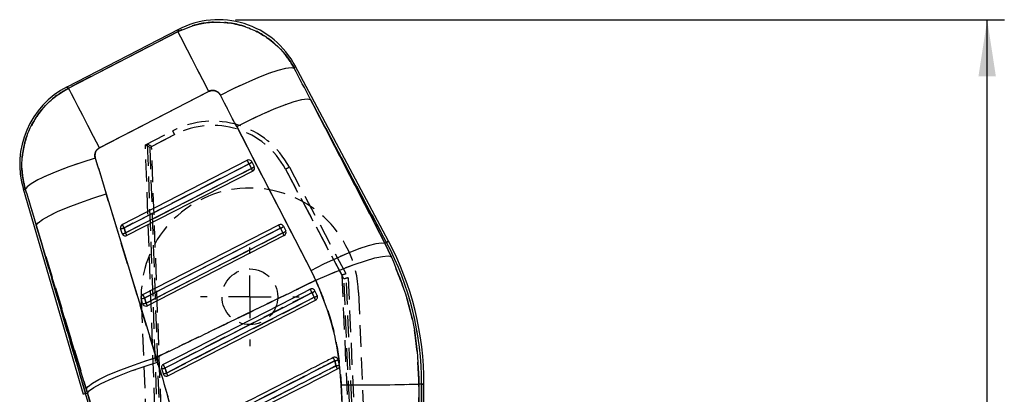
# Model space of a CAD drawing. Extents: x 85 to 782, y 35 to 586.
# Tile 20 of 22: x 317 to 432, y 541 to 585. Entities that reach past the tile are written whole.
import ezdxf

# ---------------------------------------------------------------- set-up
doc = ezdxf.new("R2010")
doc.units = 0
doc.header["$LTSCALE"] = 2
doc.linetypes.add('HIDDEN', pattern=[1.905, 1.27, -0.635])
doc.layers.get('0').update_dxf_attribs({"linetype": 'CONTINUOUS'})
doc.styles.add('SLDTEXTSTYLE0', font='TXT', dxfattribs={"width": 0.75})
doc.dimstyles.new('SLDDIMSTYLE3', dxfattribs={"dimtxt": 7, "dimasz": 6.604, "dimexe": 0, "dimexo": 0.0625, "dimgap": 1.75, "dimtad": 1, "dimdec": 0, "dimrnd": 1e-09, "dimzin": 12, "dimtxsty": 'SLDTEXTSTYLE0', "dimsah": 1, "dimcen": 0.09, "dimazin": 3, "dimtfac": 1, "dimtofl": 0, "dimtmove": 0, "dimatfit": 3, "dimtolj": 1, "dimtzin": 12})

# ---------------------------------------------------------------- blocks, each defined once
blk = doc.blocks.new('_D_4')
at = {"color": 179, "linetype": 'CONTINUOUS'}
for p, q in [((342.65, 584.91), (432.41, 584.91)), ((430.41, 237.6), (430.41, 584.91)), ((412.4, 237.6), (432.41, 237.6))]:
    blk.add_line(p, q, dxfattribs=at)
for points in [[(430.41, 584.91), (429.39, 578.31), (431.42, 578.31)], [(430.41, 237.6), (431.42, 244.21), (429.39, 244.21)]]:
    blk.add_solid(points, dxfattribs=at)
at = {"color": 179, "linetype": 'CONTINUOUS', "insert": (421.38, 424.19, 0.1), "char_height": 7, "attachment_point": 1, "rotation": 90, "style": 'SLDTEXTSTYLE0'}
blk.add_mtext('347', dxfattribs=at)
blk = doc.blocks.new('SW_CENTERMARKSYMBOL_6')
at = {"color": 0, "linetype": 'CONTINUOUS'}
for p, q in [((0, 5), (0, 5.75)), ((0, 0), (0, 2.5)), ((-5, 0), (-5.75, 0)), ((0, 0), (-2.5, 0)), ((0, 0), (0, -2.5)), ((0, 0), (2.5, 0)), ((5, 0), (5.75, 0)), ((0, -5), (0, -5.75))]:
    blk.add_line(p, q, dxfattribs=at)

msp = doc.modelspace()

# ---------------------------------------------------------------- linework, layer by layer
at = {"color": 7, "linetype": 'CONTINUOUS'}
for p, q in [((335.998324, 583.783015), (322.951639, 577.050208)), ((323.17313, 576.935111), (335.938481, 583.522736)), ((360.516225, 559.0429), (349.613316, 579.53143)), ((339.541969, 576.539977), (326.776618, 569.952353)), ((351.396437, 575.605108), (360.075666, 558.80846)), ((360.277548, 558.915882), (351.396437, 575.605108)), ((351.468369, 555.645152), (342.789141, 572.4418)), ((329.436266, 561.017214), (344.028437, 568.498268)), ((329.64498, 560.610383), (344.237148, 568.091451)), ((344.237148, 568.091451), (344.502339, 567.548199)), ((344.576647, 568.318649), (344.841837, 567.775397)), ((344.502339, 567.548199), (329.817662, 560.019716)), ((344.662062, 567.236318), (329.977387, 559.707834)), ((317.864125, 565.182312), (324.882259, 541.176303)), ((327.554395, 564.579829), (333.38757, 545.47423)), ((331.828715, 552.833675), (347.70252, 560.971796)), ((325.226662, 541.808932), (319.393491, 560.91453)), ((319.393491, 560.91453), (325.141763, 541.252165)), ((329.403264, 559.953405), (329.230582, 560.544087)), ((329.817662, 560.019716), (329.64498, 560.610383)), ((332.037428, 552.426859), (347.911231, 560.564979)), ((348.176421, 560.021727), (332.21011, 551.836177)), ((347.911231, 560.564979), (348.176421, 560.021727)), ((348.25073, 560.792177), (348.51592, 560.248925)), ((348.336145, 559.709846), (332.369836, 551.524295)), ((360.277548, 558.915882), (360.075666, 558.80846)), ((360.075666, 558.80846), (360.835713, 557.255729)), ((352.189926, 552.722617), (351.92476, 553.265809)), ((331.795713, 551.769867), (331.62303, 552.360549)), ((332.21011, 551.836177), (332.037428, 552.426859)), ((334.762284, 543.340756), (352.010227, 552.183374)), ((352.195307, 552.711128), (352.189926, 552.722617)), ((333.38757, 545.47423), (333.564231, 544.928177)), ((354.642456, 545.196428), (354.58327, 545.331656)), ((354.779021, 544.585778), (354.642456, 545.196428)), ((334.015263, 544.177501), (334.18787, 543.586983)), ((334.18787, 543.586983), (334.228543, 543.493791)), ((325.375611, 541.320532), (325.226662, 541.808932)), ((355.203423, 537.760748), (355.000816, 542.280107)), ((364.070532, 542.379393), (364.069389, 538.280531)), ((364.372594, 542.37832), (364.070532, 542.379393)), ((364.165689, 484.202667), (364.372594, 542.37832)), ((364.400457, 474.1927), (364.642959, 542.377367)), ((325.141763, 541.252165), (325.375611, 541.320532))]:
    msp.add_line(p, q, dxfattribs=at)
at = {"color": 7, "linetype": 'HIDDEN'}
for p, q in [((335.938481, 583.522736), (323.17313, 576.935111)), ((326.776618, 569.952353), (339.541969, 576.539977)), ((351.396437, 575.605108), (360.277548, 558.915882)), ((360.075666, 558.80846), (351.396437, 575.605108)), ((332.13607, 570.293008), (335.321614, 571.93756)), ((335.550891, 571.495457), (332.646982, 569.996296)), ((332.860829, 570.106699), (335.550891, 571.495457)), ((342.789141, 572.4418), (351.468369, 555.645152)), ((335.825244, 467.037438), (332.13607, 570.293008)), ((332.35106, 570.40277), (336.078582, 466.989017)), ((332.646982, 569.996296), (336.32767, 466.978229)), ((336.57919, 466.947078), (332.860829, 570.106699)), ((344.237148, 568.091451), (329.64498, 560.610383)), ((344.502339, 567.548199), (344.237148, 568.091451)), ((329.817662, 560.019716), (344.502339, 567.548199)), ((355.30598, 554.647296), (348.4981, 567.451089)), ((348.4981, 567.451089), (355.062753, 555.104746)), ((348.939661, 567.683651), (355.800557, 554.78014)), ((333.38757, 545.47423), (327.554395, 564.579829)), ((325.141763, 541.252165), (319.393491, 560.91453)), ((319.393491, 560.91453), (325.226662, 541.808932)), ((329.64498, 560.610383), (329.817662, 560.019716)), ((347.911231, 560.564979), (332.037428, 552.426859)), ((332.21011, 551.836177), (348.176421, 560.021727)), ((348.176421, 560.021727), (347.911231, 560.564979)), ((360.277548, 558.915882), (360.075666, 558.80846)), ((360.835713, 557.255729), (360.075666, 558.80846)), ((359.411172, 467.926762), (355.556156, 555.237337)), ((355.062753, 555.104746), (358.915565, 467.844053)), ((359.163768, 467.895604), (355.30598, 554.647296)), ((355.800557, 554.78014), (359.659802, 467.995717)), ((357.022168, 553.070738), (360.418243, 468.376755)), ((331.642562, 552.053063), (335.038775, 467.355675)), ((332.037428, 552.426859), (332.21011, 551.836177)), ((352.189926, 552.722617), (352.195307, 552.711128)), ((333.564231, 544.928177), (333.38757, 545.47423)), ((325.226662, 541.808932), (325.375611, 541.320532)), ((355.000816, 542.280107), (355.203423, 537.760748)), ((364.069389, 538.280531), (364.070532, 542.379393)), ((364.372594, 542.37832), (364.070532, 542.379393)), ((364.372594, 542.37832), (364.165689, 484.202667)), ((325.141763, 541.252165), (325.375611, 541.320532))]:
    msp.add_line(p, q, dxfattribs=at)
at = {"color": 8, "linetype": 'CONTINUOUS', "flags": 128}
for points in [[(335.938481, 583.522736), (335.991671, 583.754091), (335.998324, 583.783015)], [(349.613316, 579.53143), (349.601654, 579.502194), (349.508417, 579.26832)], [(322.951639, 577.050208), (322.976259, 577.037423), (323.17313, 576.935111)], [(318.111902, 565.097256), (317.89167, 565.172865), (317.864125, 565.182312)], [(360.516225, 559.0429), (360.501298, 559.034957), (360.456527, 559.011131), (360.381932, 558.971434), (360.277548, 558.915882)], [(364.642959, 542.377367), (364.626051, 542.377426), (364.575335, 542.377605), (364.490836, 542.377903), (364.372594, 542.37832)], [(325.141763, 541.252165), (325.028272, 541.21898), (324.947165, 541.195272), (324.898487, 541.181042), (324.882259, 541.176303)]]:
    msp.add_lwpolyline(points, dxfattribs=at)
at = {"color": 7, "linetype": 'HIDDEN', "flags": 128}
for points in [[(335.998324, 583.783015), (335.991671, 583.754091), (335.938481, 583.522736)], [(339.541969, 576.539977), (338.849349, 577.88211), (338.193113, 579.153745), (337.592115, 580.318346), (337.063623, 581.342458), (336.622817, 582.196637), (336.282363, 582.856356), (336.052047, 583.302661), (335.938481, 583.522736)], [(349.508417, 579.26832), (349.601654, 579.502194), (349.613316, 579.53143)], [(340.894973, 576.101749), (342.408513, 576.861813), (343.889469, 577.556967), (345.286496, 578.163131), (346.551153, 578.65928), (347.639599, 579.028203), (348.514093, 579.25713), (349.144315, 579.338103), (349.508417, 579.26832)], [(323.17313, 576.935111), (322.976259, 577.037423), (322.951639, 577.050208)], [(326.776618, 569.952353), (326.084001, 571.294486), (325.427765, 572.566121), (324.826767, 573.730721), (324.298272, 574.754833), (323.857465, 575.609012), (323.517015, 576.268732), (323.286695, 576.715036), (323.17313, 576.935111)], [(342.789141, 572.4418), (344.294423, 573.195486), (345.767801, 573.885276), (347.158815, 574.487566), (348.419822, 574.981703), (349.507639, 575.35079), (350.385004, 575.582161), (351.021876, 575.667917), (351.396437, 575.605108)], [(326.279768, 568.764581), (324.696896, 568.256228), (323.18641, 567.727609), (321.799015, 567.196472), (320.581281, 566.680669), (319.574082, 566.197484), (318.811224, 565.76316), (318.318316, 565.39227), (318.111902, 565.097256)], [(317.864125, 565.182312), (317.89167, 565.172865), (318.111902, 565.097256)], [(319.393491, 560.91453), (319.612572, 561.211987), (320.113791, 561.584189), (320.880537, 562.018796), (321.887413, 562.501444), (323.101053, 563.016101), (324.48125, 563.545733), (325.982274, 564.072802), (327.554395, 564.579829)], [(351.468369, 555.645152), (352.973653, 556.398838), (354.447031, 557.088627), (355.838043, 557.690917), (357.099052, 558.185055), (358.186867, 558.554142), (359.064234, 558.785527), (359.701104, 558.871268), (360.075666, 558.80846)], [(360.277548, 558.915882), (360.381932, 558.971434), (360.456527, 559.011131), (360.501298, 559.034957), (360.516225, 559.0429)], [(352.025488, 554.497792), (353.573754, 555.180489), (355.088338, 555.801152), (356.516888, 556.338354), (357.810031, 556.773498), (358.923072, 557.091578), (359.817538, 557.281568), (360.462516, 557.336925), (360.835713, 557.255729)], [(351.582877, 553.043513), (350.860266, 552.673145), (347.969811, 551.191672), (336.40795, 545.265852), (334.426509, 544.250308)], [(334.597883, 543.662368), (335.320504, 544.032722), (338.210979, 545.51415), (349.772827, 551.439985), (351.846752, 552.502974)], [(325.226662, 541.808932), (325.445747, 542.106374), (325.946962, 542.478575), (326.713712, 542.913197), (327.720584, 543.395831), (328.934228, 543.910487), (330.314422, 544.440134), (331.815449, 544.967203), (333.38757, 545.47423)], [(325.375611, 541.320532), (325.598323, 541.607185), (326.103465, 541.969045), (326.874269, 542.394116), (327.885164, 542.8683), (329.102603, 543.375849), (330.486198, 543.899937), (331.990039, 544.423162), (333.564231, 544.928177)], [(364.372594, 542.37832), (364.490836, 542.377903), (364.575335, 542.377605), (364.626051, 542.377426), (364.642959, 542.377367)]]:
    msp.add_lwpolyline(points, dxfattribs=at)
at = {"color": 7, "linetype": 'CONTINUOUS', "flags": 128}
for points in [[(339.541969, 576.539977), (338.849349, 577.88211), (338.193113, 579.153745), (337.592115, 580.318346), (337.063623, 581.342458), (336.622817, 582.196637), (336.282363, 582.856356), (336.052047, 583.302661), (335.938481, 583.522736)], [(340.894973, 576.101749), (342.408513, 576.861813), (343.889469, 577.556967), (345.286496, 578.163131), (346.551153, 578.65928), (347.639599, 579.028203), (348.514093, 579.25713), (349.144315, 579.338103), (349.508417, 579.26832)], [(326.776618, 569.952353), (326.084001, 571.294486), (325.427765, 572.566121), (324.826767, 573.730721), (324.298272, 574.754833), (323.857465, 575.609012), (323.517015, 576.268732), (323.286695, 576.715036), (323.17313, 576.935111)], [(342.789141, 572.4418), (344.294423, 573.195486), (345.767801, 573.885276), (347.158815, 574.487566), (348.419822, 574.981703), (349.507639, 575.35079), (350.385004, 575.582161), (351.021876, 575.667917), (351.396437, 575.605108)], [(326.279768, 568.764581), (324.696896, 568.256228), (323.18641, 567.727609), (321.799015, 567.196472), (320.581281, 566.680669), (319.574082, 566.197484), (318.811224, 565.76316), (318.318316, 565.39227), (318.111902, 565.097256)], [(319.393491, 560.91453), (319.612572, 561.211987), (320.113791, 561.584189), (320.880537, 562.018796), (321.887413, 562.501444), (323.101053, 563.016101), (324.48125, 563.545733), (325.982274, 564.072802), (327.554395, 564.579829)], [(351.468369, 555.645152), (352.973653, 556.398838), (354.447031, 557.088627), (355.838043, 557.690917), (357.099052, 558.185055), (358.186867, 558.554142), (359.064234, 558.785527), (359.701104, 558.871268), (360.075666, 558.80846)], [(352.025488, 554.497792), (353.573754, 555.180489), (355.088338, 555.801152), (356.516888, 556.338354), (357.810031, 556.773498), (358.923072, 557.091578), (359.817538, 557.281568), (360.462516, 557.336925), (360.835713, 557.255729)], [(351.376291, 553.445964), (350.663581, 553.080588), (347.773263, 551.598846), (336.211981, 545.671894), (334.220713, 544.651075)], [(334.426509, 544.250308), (335.149129, 544.620677), (338.039605, 546.102106), (349.601455, 552.027955), (351.582877, 553.043513)], [(351.846752, 552.502974), (351.124141, 552.132591), (348.233688, 550.651117), (336.671827, 544.725298), (334.597883, 543.662368)], [(325.226662, 541.808932), (325.445747, 542.106374), (325.946962, 542.478575), (326.713712, 542.913197), (327.720584, 543.395831), (328.934228, 543.910487), (330.314422, 544.440134), (331.815449, 544.967203), (333.38757, 545.47423)], [(325.375611, 541.320532), (325.598323, 541.607185), (326.103465, 541.969045), (326.874269, 542.394116), (327.885164, 542.8683), (329.102603, 543.375849), (330.486198, 543.899937), (331.990039, 544.423162), (333.564231, 544.928177)]]:
    msp.add_lwpolyline(points, dxfattribs=at)
at = {"color": 7, "linetype": 'HIDDEN'}
msp.add_circle((344.332366, 552.561906), 3.25, dxfattribs=at)
at = {"color": 7, "linetype": 'CONTINUOUS'}
for centre, radius, start, end in [((340.653022, 574.763247), 10.15, 27.64698761, 117.74287435), ((327.606337, 568.030439), 10.15, 116.8903542, 196.72617143), ((344.214473, 568.139664), 0.403988, 26.29845097, 117.41923766), ((-32.492956, 375.072579), 423.298779, 27.12847754, 27.19036622), ((343.978524, 568.845163), 0.796849, 288.93885078, 318.64329485), ((344.243714, 568.301911), 0.796849, 288.93885078, 318.64329485), ((148.212025, 466.825256), 220.624112, 27.07283528, 27.16383422), ((344.47684, 567.59761), 0.406, 297.14314891, 23.35117444), ((344.475911, 567.59709), 0.407058, 23.36582645, 25.97886341), ((329.619767, 560.656168), 0.405002, 116.94177446, 196.06574618), ((-44.644522, 368.848952), 420.553298, 27.12762991, 27.18992454), ((347.888555, 560.61319), 0.403989, 26.29863686, 117.41905177), ((-43.391873, 360.069645), 439.677721, 27.12963028, 27.18921348), ((329.301035, 561.432), 0.890704, 265.46323703, 292.71506689), ((329.473738, 560.841005), 0.890392, 265.46031285, 292.72200878), ((329.786157, 560.065384), 0.398932, 196.30175301, 211.2305605), ((329.792163, 560.069121), 0.406, 211.24127752, 297.14314891), ((117.504185, 451.089566), 238.626884, 27.07653889, 27.16067278), ((347.652607, 561.318691), 0.796849, 288.93885078, 318.64329485), ((347.917797, 560.775439), 0.796849, 288.93885078, 318.64329485), ((150.787764, 458.73629), 221.858111, 27.07308835, 27.16358115), ((348.150922, 560.071138), 0.406, 297.14314891, 23.35117444), ((348.151723, 560.071453), 0.405137, 23.35446158, 25.97977905), ((329.433982, 542.502584), 34.938833, 359.79622598, 28.01952863), ((329.433982, 542.502584), 35.2092, 359.79622598, 28.01952863), ((147.06026, 448.312185), 229.778485, 27.11594178, 27.22874282), ((351.291469, 553.865739), 0.872338, 289.51503088, 316.54957783), ((332.01221, 552.472631), 0.404998, 116.94129315, 196.06622749), ((331.693506, 553.24814), 0.890385, 265.4601998, 292.72212182), ((331.866154, 552.657669), 0.890592, 265.46343161, 292.71889001), ((332.1783, 551.881743), 0.398609, 196.29999167, 211.23896184), ((-51.278261, 356.027596), 430.701275, 27.129217, 27.19004211), ((137.776962, 452.063181), 218.538096, 27.07267195, 27.16453973), ((351.534321, 553.369032), 0.92069, 289.83692979, 315.40438023), ((260.051997, 505.348463), 103.19799, 26.99003286, 27.18934085), ((332.184611, 551.885585), 0.406, 211.24127752, 297.14314891), ((319.638856, 527.473076), 38.841631, 26.98370174, 27.59494816), ((353.180609, 550.118684), 5.134745, 282.04375521, 286.54074519), ((334.049073, 545.18438), 1.007446, 268.07679654, 292.00245947), ((176.852501, 463.588296), 177.01957, 27.10787142, 27.2536901), ((352.767153, 552.558711), 8.222851, 281.35094401, 284.162212), ((324.753679, 529.200833), 33.34684, 26.61443876, 27.30261601), ((334.204145, 544.651172), 1.064313, 269.12383286, 291.71226703), ((261.642849, 506.166551), 82.026663, 26.948961, 27.20125652), ((357.443718, 733.427797), 191.1633, 269.26778945, 271.98659753), ((258.259792, 521.699289), 69.681512, 2.30044101, 16.29622598)]:
    msp.add_arc(centre, radius, start, end, dxfattribs=at)
at = {"color": 7, "linetype": 'HIDDEN'}
for centre, radius, start, end in [((339.977738, 562.918525), 10.15, 27.99993338, 117.30527554), ((339.97765, 562.920705), 9.65, 27.99993338, 117.30527554), ((275.733627, 540.754412), 67.254122, 27.19935409, 27.62363182), ((-32.492956, 375.072579), 423.298779, 27.12847754, 27.19036622), ((343.978524, 568.845163), 0.796849, 288.93885078, 318.64329485), ((344.243714, 568.301911), 0.796849, 288.93885078, 318.64329485), ((148.212025, 466.825256), 220.624112, 27.07283528, 27.16383422), ((363.406465, 539.680416), 31.519353, 117.3214144, 118.22861373), ((344.332366, 552.561906), 12.7, 2.29622598, 182.29622598), ((-44.644522, 368.848952), 420.553298, 27.12762991, 27.18992454), ((-43.391873, 360.069645), 439.677721, 27.12963028, 27.18921348), ((329.301035, 561.432), 0.890704, 265.46323703, 292.71506689), ((329.473738, 560.841005), 0.890392, 265.46031285, 292.72200878), ((117.504185, 451.089566), 238.626884, 27.07653889, 27.16067278), ((347.652607, 561.318691), 0.796849, 288.93885078, 318.64329485), ((347.917797, 560.775439), 0.796849, 288.93885078, 318.64329485), ((150.787764, 458.73629), 221.858111, 27.07308835, 27.16358115), ((329.433982, 542.502584), 34.938833, 359.79622598, 28.01952863), ((147.06026, 448.312185), 229.778485, 27.11594178, 27.22874282), ((351.291469, 553.865739), 0.872338, 289.51503088, 316.54957783), ((331.693506, 553.24814), 0.890385, 265.4601998, 292.72212182), ((331.866154, 552.657669), 0.890592, 265.46343161, 292.71889001), ((-51.278261, 356.027596), 430.701275, 27.129217, 27.19004211), ((137.776962, 452.063181), 218.538096, 27.07267195, 27.16453973), ((351.534321, 553.369032), 0.92069, 289.83692979, 315.40438023), ((260.051997, 505.348463), 103.19799, 26.99003286, 27.18934085), ((319.638856, 527.473076), 38.841631, 26.98370174, 27.59494816), ((353.180609, 550.118684), 5.134745, 282.04375521, 286.54074519), ((354.247122, 545.103979), 0.406, 13.16155933, 34.11103374), ((334.049073, 545.18438), 1.007446, 268.07679654, 292.00245947), ((176.852501, 463.588296), 177.01957, 27.10787142, 27.2536901), ((352.767153, 552.558711), 8.222851, 281.35094401, 284.162212), ((324.753679, 529.200833), 33.34684, 26.61443876, 27.30261601), ((334.204145, 544.651172), 1.064313, 269.12383286, 291.71226703), ((261.642849, 506.166551), 82.026663, 26.948961, 27.20125652), ((357.443718, 733.427797), 191.1633, 269.26778945, 271.98659753), ((258.259792, 521.699289), 69.681512, 2.30044101, 16.29622598)]:
    msp.add_arc(centre, radius, start, end, dxfattribs=at)
at = {"color": 7, "linetype": 'CONTINUOUS'}
for centre, major_axis, ratio, start_param, end_param in [((270.209903, 577.501396), (-210.510149, 395.315902), 0.1586388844, 4.6233321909, 4.6325659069), ((269.636182, 578.613138), (-210.495107, 395.323906), 0.1382424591, 4.6233432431, 4.6325769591), ((372.234169, 631.55935), (-126.464207, 438.507385), 0.1356176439, 1.6752891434, 1.684931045), ((372.80789, 630.447607), (-126.217702, 438.579407), 0.1556261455, 1.6754496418, 1.6850915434), ((328.718205, 543.8896), (-11.744399, 22.758034), 0.999926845, 4.6631080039, 4.7129170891)]:
    msp.add_ellipse(centre, major_axis=major_axis, ratio=ratio, start_param=start_param, end_param=end_param, dxfattribs=at)
at = {"color": 7, "linetype": 'HIDDEN'}
for centre, major_axis, ratio, start_param, end_param in [((270.209903, 577.501396), (-210.510149, 395.315902), 0.1586388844, 4.6233321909, 4.6325659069), ((269.636182, 578.613138), (-210.495107, 395.323906), 0.1382424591, 4.6233432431, 4.6325769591), ((332.647068, 569.994114), (0.510997, -0.298893), 0.0031039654, 1.5727829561, 3.1415926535), ((332.36853, 569.850318), (-0.018739, 0.552772), 0.0631809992, 6.2472486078, 6.3131278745), ((332.860915, 570.104514), (0.511095, -0.298842), 0.0031039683, 1.5727822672, 3.0737451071), ((372.234169, 631.55935), (-126.464207, 438.507385), 0.1356176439, 1.6752891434, 1.684931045), ((372.80789, 630.447607), (-126.217702, 438.579407), 0.1556261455, 1.6754496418, 1.6850915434), ((328.718205, 543.8896), (-11.744399, 22.758034), 0.999926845, 4.6631080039, 4.7129170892), ((355.062839, 555.102566), (0.494528, 0.134954), 0.0041474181, 0.0688784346, 1.5698412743), ((355.609984, 554.073534), (-0.053659, 1.163829), 0.0299477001, 6.2200860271, 6.2880270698), ((355.306068, 554.645117), (0.494489, 0.135027), 0.0041474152, 0, 1.5698405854)]:
    msp.add_ellipse(centre, major_axis=major_axis, ratio=ratio, start_param=start_param, end_param=end_param, dxfattribs=at)
at = {"color": 7, "linetype": 'CONTINUOUS'}
for points, knots in [([(335.938481, 583.522736), (336.734629, 583.856258), (338.560505, 584.621153), (341.253881, 584.71605), (343.543444, 584.234232), (345.206633, 583.548243), (347.130793, 582.349675), (348.59344, 580.847928), (349.332229, 579.57249), (349.508417, 579.26832)], [0, 0, 0, 0, 0.1643094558, 0.3768252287, 0.5010397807, 0.6096716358, 0.7183036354, 0.9328203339, 1, 1, 1, 1]), ([(318.111902, 565.097256), (318.013044, 565.490934), (317.771816, 566.451565), (317.667081, 568.03294), (317.847116, 569.942088), (318.555715, 572.293992), (319.905607, 574.402795), (321.604864, 576.007951), (322.650374, 576.626058), (323.17313, 576.935111)], [0, 0, 0, 0, 0.08746199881, 0.21342016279, 0.33937782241, 0.49924316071, 0.73855188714, 0.86927574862, 1, 1, 1, 1]), ([(340.894973, 576.101749), (340.87757, 576.132858), (340.804873, 576.262813), (340.621319, 576.45826), (340.358289, 576.598141), (340.074206, 576.660171), (339.804441, 576.651259), (339.621693, 576.573778), (339.541969, 576.539977)], [0, 0, 0, 0, 0.0682040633, 0.2849200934, 0.501796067, 0.6255382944, 0.836642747, 1, 1, 1, 1]), ([(326.776618, 569.952353), (326.767962, 569.947779), (326.661006, 569.891256), (326.47573, 569.743015), (326.314857, 569.487269), (326.230503, 569.1953), (326.22891, 568.956869), (326.26929, 568.804199), (326.279768, 568.764581)], [0, 0, 0, 0, 0.0210082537, 0.2596011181, 0.4981480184, 0.6582528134, 0.9113158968, 1, 1, 1, 1]), ([(360.835713, 557.255729), (361.504044, 555.609959), (362.791739, 552.439003), (363.867924, 547.403523), (364.002517, 544.065966), (364.070532, 542.379393)], [0, 0, 0, 0, 0.3480150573, 0.6705314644, 1, 1, 1, 1]), ([(333.38757, 545.47423), (335.698252, 546.587942), (341.108602, 549.195643), (347.319216, 552.207716), (351.219383, 554.105541), (352.025488, 554.497792)], [0, 0, 0, 0, 0.3716169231, 0.8701229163, 1, 1, 1, 1]), ([(355.000816, 542.280107), (354.88931, 543.63575), (354.664198, 546.372559), (353.672515, 550.500975), (352.586874, 553.135485), (352.025488, 554.497792)], [0, 0, 0, 0, 0.3215627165, 0.6491794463, 1, 1, 1, 1]), ([(351.92476, 553.265809), (351.903852, 553.300491), (351.859501, 553.374062), (351.750856, 553.453072), (351.619837, 553.494455), (351.48809, 553.492328), (351.41108, 553.460391), (351.376291, 553.445964)], [0, 0, 0, 0, 0.1891051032, 0.4011517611, 0.6132069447, 0.8252696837, 1, 1, 1, 1]), ([(351.582877, 553.043513), (351.618561, 552.970415), (351.706486, 552.790299), (351.794473, 552.610063), (351.846752, 552.502974)], [0, 0, 0, 0, 0.4058407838, 1, 1, 1, 1]), ([(352.010227, 552.183374), (352.048624, 552.208056), (352.125414, 552.257419), (352.201599, 552.374369), (352.236782, 552.507172), (352.228954, 552.62424), (352.203936, 552.688847), (352.195307, 552.711128)], [0, 0, 0, 0, 0.2201722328, 0.4403234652, 0.6610833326, 0.883115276, 1, 1, 1, 1]), ([(333.564231, 544.928177), (334.349942, 542.262988), (335.536204, 538.239101), (336.633369, 532.705103), (337.028761, 529.89378), (337.226459, 528.488099)], [0, 0, 0, 0, 0.495146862, 0.7475698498, 1, 1, 1, 1]), ([(354.062035, 545.465215), (353.823989, 545.343224), (352.622434, 544.727465), (347.566811, 542.136692), (341.962345, 539.264624), (337.3214, 536.886309), (336.534494, 536.483048)], [0, 0, 0, 0, 0.0407438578, 0.2056576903, 0.8653135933, 1, 1, 1, 1]), ([(336.723705, 536.116882), (339.673386, 537.628031), (345.516174, 540.621346), (351.358927, 543.614752), (354.252018, 545.096963)], [0, 0, 0, 0, 0.5048412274, 1, 1, 1, 1]), ([(354.58327, 545.331656), (354.553961, 545.366924), (354.495343, 545.437461), (354.369214, 545.49888), (354.232318, 545.517272), (354.127442, 545.49621), (354.074202, 545.470981), (354.062035, 545.465215)], [0, 0, 0, 0, 0.2327661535, 0.4655327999, 0.6982900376, 0.9310515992, 1, 1, 1, 1]), ([(354.252018, 545.096963), (354.266969, 545.032246), (354.313108, 544.832533), (354.356337, 544.632149), (354.385558, 544.496699)], [0, 0, 0, 0, 0.3240510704, 1, 1, 1, 1]), ([(334.220713, 544.651075), (334.21304, 544.646944), (334.165362, 544.621271), (334.08799, 544.554782), (334.018534, 544.435627), (333.990499, 544.303232), (334.007276, 544.218053), (334.015263, 544.177501)], [0, 0, 0, 0, 0.0467743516, 0.2906500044, 0.5345205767, 0.7783956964, 1, 1, 1, 1]), ([(334.597883, 543.662368), (334.572179, 543.750552), (334.515034, 543.946594), (334.457928, 544.142516), (334.426509, 544.250308)], [0, 0, 0, 0, 0.4498168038, 1, 1, 1, 1]), ([(354.385558, 544.496699), (354.144669, 544.373277), (352.940227, 543.756172), (347.881513, 541.16446), (342.284045, 538.296771), (337.650112, 535.922809), (336.870471, 535.523399)], [0, 0, 0, 0, 0.0412603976, 0.2063009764, 0.8664631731, 1, 1, 1, 1]), ([(337.052824, 535.164281), (339.971882, 536.660161), (345.810002, 539.651923), (351.64809, 542.643772), (354.567134, 544.139697)], [0, 0, 0, 0, 0.4999998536, 1, 1, 1, 1]), ([(354.567134, 544.139697), (354.605756, 544.164524), (354.682997, 544.214177), (354.758602, 544.33172), (354.794658, 544.460621), (354.784001, 544.545924), (354.779021, 544.585778)], [0, 0, 0, 0, 0.2579408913, 0.5158689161, 0.7738116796, 1, 1, 1, 1]), ([(334.228543, 543.493791), (334.255927, 543.456777), (334.310701, 543.382742), (334.433914, 543.314147), (334.570138, 543.288493), (334.683538, 543.304866), (334.743631, 543.332255), (334.762284, 543.340756)], [0, 0, 0, 0, 0.2255112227, 0.4510612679, 0.6758668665, 0.8993878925, 1, 1, 1, 1]), ([(327.913632, 528.246119), (327.665153, 530.438366), (327.162358, 534.874343), (325.975783, 539.155241), (325.375611, 541.320532)], [0, 0, 0, 0, 0.49419729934, 1, 1, 1, 1])]:
    msp.add_open_spline(points, degree=3, knots=knots, dxfattribs=at)
at = {"color": 7, "linetype": 'HIDDEN'}
for points, knots in [([(349.508417, 579.26832), (349.141524, 579.864357), (348.466915, 580.960293), (347.119797, 582.276416), (345.54949, 583.388615), (343.295637, 584.38359), (340.307623, 584.805239), (337.67075, 584.327772), (336.300984, 583.691201), (335.938481, 583.522736)], [0, 0, 0, 0, 0.1332721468, 0.2450483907, 0.3568244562, 0.4993807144, 0.7112498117, 0.9235836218, 1, 1, 1, 1]), ([(323.17313, 576.935111), (322.695862, 576.655669), (321.255591, 575.812383), (319.634664, 574.06712), (318.508004, 572.008509), (317.945973, 570.298076), (317.686683, 568.585519), (317.707983, 566.824096), (317.977262, 565.672869), (318.111902, 565.097256)], [0, 0, 0, 0, 0.119184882, 0.3596696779, 0.5007238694, 0.6231600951, 0.7455971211, 0.8727987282, 1, 1, 1, 1]), ([(339.541969, 576.539977), (339.578284, 576.557059), (339.715323, 576.621521), (339.979554, 576.669649), (340.278628, 576.625539), (340.555506, 576.498494), (340.761991, 576.324226), (340.858641, 576.162531), (340.894973, 576.101749)], [0, 0, 0, 0, 0.0760393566, 0.2869497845, 0.4978070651, 0.6404205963, 0.8648314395, 1, 1, 1, 1]), ([(326.279768, 568.764581), (326.278194, 568.769861), (326.244356, 568.883358), (326.217621, 569.118383), (326.283612, 569.409067), (326.421903, 569.665535), (326.584083, 569.840563), (326.728674, 569.924516), (326.776618, 569.952353)], [0, 0, 0, 0, 0.0119306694, 0.2564529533, 0.5011488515, 0.6418751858, 0.8812530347, 1, 1, 1, 1]), ([(364.070532, 542.379393), (363.993292, 544.179583), (363.845584, 547.622144), (362.720357, 552.646023), (361.468327, 555.708399), (360.835713, 557.255729)], [0, 0, 0, 0, 0.3516045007, 0.6723845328, 1, 1, 1, 1]), ([(352.025488, 554.497792), (351.174678, 554.083802), (347.33931, 552.217573), (341.128716, 549.20546), (335.76318, 546.619273), (333.38757, 545.47423)], [0, 0, 0, 0, 0.1370789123, 0.6179387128, 1, 1, 1, 1]), ([(352.025488, 554.497792), (352.545334, 553.246201), (353.594389, 550.720476), (354.632306, 546.604487), (354.875596, 543.749537), (355.000816, 542.280107)], [0, 0, 0, 0, 0.3228226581, 0.6514596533, 1, 1, 1, 1]), ([(351.846752, 552.502974), (351.794473, 552.610063), (351.706486, 552.790299), (351.618561, 552.970415), (351.582877, 553.043513)], [0, 0, 0, 0, 0.5941592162, 1, 1, 1, 1]), ([(337.226459, 528.488099), (336.804782, 531.245999), (336.168194, 535.409474), (334.809898, 540.877763), (333.979451, 543.578045), (333.564231, 544.928177)], [0, 0, 0, 0, 0.495220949, 0.7476121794, 1, 1, 1, 1]), ([(354.252018, 545.096963), (354.011127, 544.973546), (352.806674, 544.356464), (347.747956, 541.764753), (342.146085, 538.89479), (337.507751, 536.518552), (336.723705, 536.116882)], [0, 0, 0, 0, 0.0412290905, 0.2061452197, 0.8658098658, 1, 1, 1, 1]), ([(354.385558, 544.496699), (354.356337, 544.632149), (354.313108, 544.832533), (354.266969, 545.032246), (354.252018, 545.096963)], [0, 0, 0, 0, 0.6759489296, 1, 1, 1, 1]), ([(334.426509, 544.250308), (334.457928, 544.142516), (334.515034, 543.946594), (334.572179, 543.750552), (334.597883, 543.662368)], [0, 0, 0, 0, 0.5501831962, 1, 1, 1, 1]), ([(336.870471, 535.523399), (337.111365, 535.64681), (338.315829, 536.263864), (343.374605, 538.855433), (348.972062, 541.723144), (353.605928, 544.097263), (354.385558, 544.496699)], [0, 0, 0, 0, 0.0412604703, 0.2063007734, 0.8664632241, 1, 1, 1, 1]), ([(325.375611, 541.320532), (325.963051, 539.20638), (327.152123, 534.927007), (327.657784, 530.490728), (327.913632, 528.246119)], [0, 0, 0, 0, 0.49403315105, 1, 1, 1, 1])]:
    msp.add_open_spline(points, degree=3, knots=knots, dxfattribs=at)

# ---------------------------------------------------------------- block references
at = {"color": 179, "linetype": 'CONTINUOUS'}
msp.add_blockref('SW_CENTERMARKSYMBOL_6', (344.332366, 552.561906), dxfattribs=at)

# ---------------------------------------------------------------- dimensions: what is measured, and where the dimension line sits
dim = msp.add_linear_dim(base=(430.406696, 584.913247), p1=(410.396879, 237.604507), p2=(340.653022, 584.913247), angle=90, dimstyle='SLDDIMSTYLE3', dxfattribs=at)
dim.commit()
dim.dimension.update_dxf_attribs({"geometry": '_D_4', "text_midpoint": (430.406696, 434.792163), "dimtype": 160})

doc.saveas('drawing.dxf')
